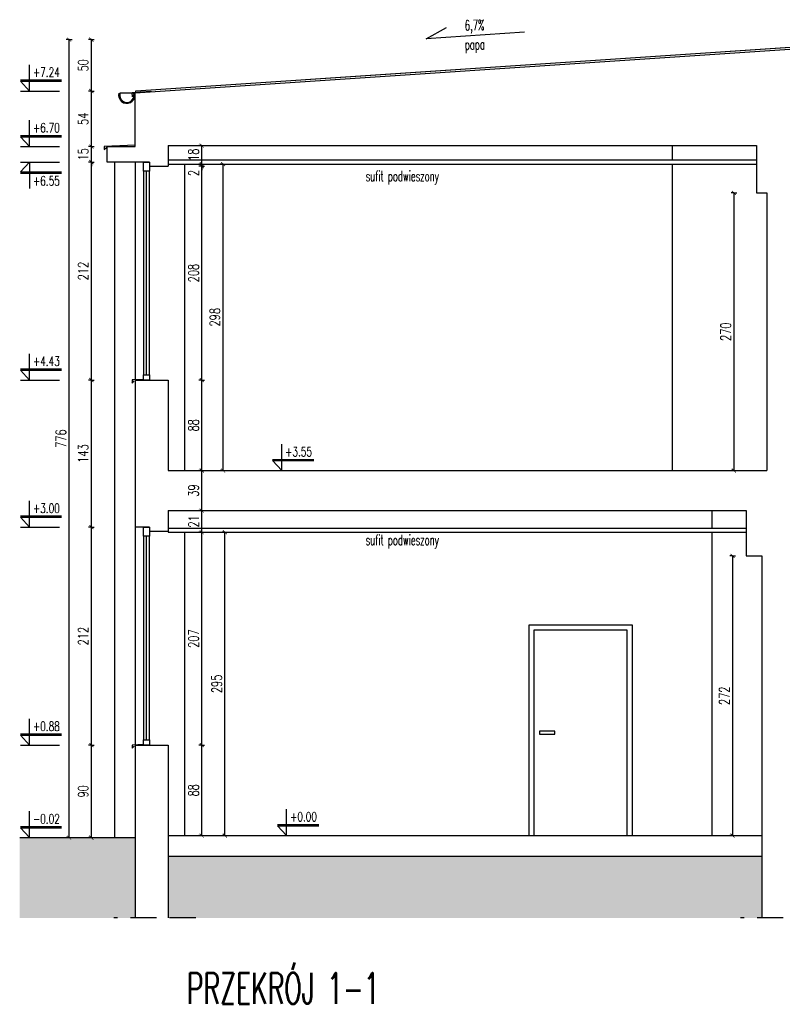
# Model space of a CAD drawing. Extents: x 36663 to 42423, y 7313 to 12123.
# Tile 52 of 54: x 40714 to 41455, y 10682 to 11639. Entities that reach past the tile are written whole.
import ezdxf
from ezdxf.enums import TextEntityAlignment as Align

# ---------------------------------------------------------------- set-up
doc = ezdxf.new("R2010")
doc.units = 0
doc.header["$MEASUREMENT"] = 0
doc.header["$PDMODE"] = 35
doc.header["$PDSIZE"] = 3
doc.linetypes.add('DASHED', pattern=[19.05, 12.7, -6.35])
for name, color, linetype in [('W_drzwi', 1, 'Continuous'), ('W_hatch', 251, 'Continuous'), ('W_koty', 7, 'Continuous'), ('W_okna', 1, 'Continuous'), ('W_opisy', 2, 'Continuous'), ('W_papa', 40, 'Continuous'), ('W_przekrojowa', 6, 'Continuous'), ('W_rama_okna', 2, 'Continuous'), ('W_rs', 144, 'Continuous'), ('W_stal', 124, 'Continuous'), ('W_suf-pod', 55, 'Continuous'), ('W_szklo', 4, 'Continuous'), ('W_teren', 5, 'Continuous'), ('W_widok', 21, 'Continuous'), ('W_wymiary', 1, 'Continuous')]:
    doc.layers.add(name, color=color, linetype=linetype)
doc.styles.add('c20', font='simplex.shx', dxfattribs={"width": 0.7})
doc.dimstyles.new('c20_50', dxfattribs={"dimscale": 0.5, "dimtxt": 20, "dimasz": 8, "dimexe": 1.25, "dimexo": 0.625, "dimgap": 6, "dimtad": 1, "dimdec": 0, "dimrnd": 1, "dimtxsty": 'c20', "dimblk": 'ARCHTICK', "dimcen": 0, "dimse1": 1, "dimse2": 1, "dimclrd": 1, "dimclrt": 2, "dimadec": 0, "dimazin": 0, "dimtfac": 1, "dimtdec": 0, "dimtix": 1, "dimtmove": 1, "dimatfit": 3, "dimldrblk": 'ARCHTICK', "dimfxl": 1.25, "dimarcsym": 0})

# ---------------------------------------------------------------- blocks, each defined once
blk = doc.blocks.new('kota')
at = {"layer": 'W_koty', "color": 1}
for p, q in [((0, 0), (0, 32)), ((-11, 12), (39, 12)), ((-11, 12), (0, 0))]:
    blk.add_line(p, q, dxfattribs=at)
at = {"layer": 'W_koty', "color": 2}
blk.add_line((-11, 13.5), (39, 13.5), dxfattribs=at)
at = {"layer": 'W_koty', "color": 2, "style": 'c20', "width": 0.7, "flags": 4}
for tag, p in [('+', (-8.8, 19.8)), ('0.00', (4.2, 17.2)), ('-', (-8.5, 13.5))]:
    blk.add_attdef(tag, p, '', height=11.3, dxfattribs=at)
blk = doc.blocks.new('_ArchTick')
at = {"color": 2}
for q in [(0, 0.7), (0, -0.7)]:
    blk.add_line((0, 0), q, dxfattribs=at)
at = {"color": 0, "linetype": 'ByBlock', "const_width": 0.15}
blk.add_lwpolyline([(-0.5, -0.5), (0.5, 0.5)], dxfattribs=at)
blk = doc.blocks.new('*D568')
at = {"layer": 'Defpoints', "color": 0, "transparency": 16777216}
for p in [(40783.74, 10933.63), (40826.22, 10933.63), (40826.22, 10843.63)]:
    blk.add_point(p, dxfattribs=at)
at = {"layer": 'W_wymiary', "color": 1, "lineweight": -2, "transparency": 16777216}
blk.add_line((40783.74, 10843.63), (40783.74, 10933.63), dxfattribs=at)
at = {"layer": 'W_wymiary', "color": 1, "lineweight": -2, "transparency": 16777216, "xscale": 4, "yscale": 4, "zscale": 4}
for p, rotation in [((40783.74, 10933.63), 90), ((40783.74, 10843.63), 270)]:
    blk.add_blockref('_ArchTick', p, dxfattribs=dict(at, rotation=rotation))
at = {"layer": 'W_wymiary', "color": 2, "transparency": 16777216, "insert": (40775.74, 10888.63), "char_height": 10, "attachment_point": 5, "rotation": 90, "style": 'c20'}
blk.add_mtext('90', dxfattribs=at)
blk = doc.blocks.new('*D569')
at = {"layer": 'Defpoints', "color": 0, "transparency": 16777216}
for p in [(40783.74, 11145.63), (40826.22, 11145.63), (40826.22, 10933.63)]:
    blk.add_point(p, dxfattribs=at)
at = {"layer": 'W_wymiary', "color": 1, "lineweight": -2, "transparency": 16777216}
blk.add_line((40783.74, 10933.63), (40783.74, 11145.63), dxfattribs=at)
at = {"layer": 'W_wymiary', "color": 1, "lineweight": -2, "transparency": 16777216, "xscale": 4, "yscale": 4, "zscale": 4}
for p, rotation in [((40783.74, 11145.63), 90), ((40783.74, 10933.63), 270)]:
    blk.add_blockref('_ArchTick', p, dxfattribs=dict(at, rotation=rotation))
at = {"layer": 'W_wymiary', "color": 2, "transparency": 16777216, "insert": (40775.74, 11039.63), "char_height": 10, "attachment_point": 5, "rotation": 90, "style": 'c20'}
blk.add_mtext('212', dxfattribs=at)
blk = doc.blocks.new('*D577')
at = {"layer": 'Defpoints', "color": 0, "transparency": 16777216}
for p in [(40783.74, 11288.63), (40826.22, 11288.63), (40826.22, 11145.63)]:
    blk.add_point(p, dxfattribs=at)
at = {"layer": 'W_wymiary', "color": 1, "lineweight": -2, "transparency": 16777216}
blk.add_line((40783.74, 11145.63), (40783.74, 11288.63), dxfattribs=at)
at = {"layer": 'W_wymiary', "color": 1, "lineweight": -2, "transparency": 16777216, "xscale": 4, "yscale": 4, "zscale": 4}
for p, rotation in [((40783.74, 11288.63), 90), ((40783.74, 11145.63), 270)]:
    blk.add_blockref('_ArchTick', p, dxfattribs=dict(at, rotation=rotation))
at = {"layer": 'W_wymiary', "color": 2, "transparency": 16777216, "insert": (40775.74, 11217.13), "char_height": 10, "attachment_point": 5, "rotation": 90, "style": 'c20'}
blk.add_mtext('143', dxfattribs=at)
blk = doc.blocks.new('*D578')
at = {"layer": 'Defpoints', "color": 0, "transparency": 16777216}
for p in [(40783.74, 11500.63), (40826.22, 11500.63), (40826.22, 11288.63)]:
    blk.add_point(p, dxfattribs=at)
at = {"layer": 'W_wymiary', "color": 1, "lineweight": -2, "transparency": 16777216}
blk.add_line((40783.74, 11288.63), (40783.74, 11500.63), dxfattribs=at)
at = {"layer": 'W_wymiary', "color": 1, "lineweight": -2, "transparency": 16777216, "xscale": 4, "yscale": 4, "zscale": 4}
for p, rotation in [((40783.74, 11500.63), 90), ((40783.74, 11288.63), 270)]:
    blk.add_blockref('_ArchTick', p, dxfattribs=dict(at, rotation=rotation))
at = {"layer": 'W_wymiary', "color": 2, "transparency": 16777216, "insert": (40775.74, 11394.63), "char_height": 10, "attachment_point": 5, "rotation": 90, "style": 'c20'}
blk.add_mtext('212', dxfattribs=at)
blk = doc.blocks.new('*D579')
at = {"layer": 'Defpoints', "color": 0, "transparency": 16777216}
for p in [(40858.22, 10933.63), (40891.01, 10933.63), (40858.22, 10845.63)]:
    blk.add_point(p, dxfattribs=at)
at = {"layer": 'W_wymiary', "color": 1, "lineweight": -2, "transparency": 16777216}
blk.add_line((40891.01, 10845.63), (40891.01, 10933.63), dxfattribs=at)
at = {"layer": 'W_wymiary', "color": 1, "lineweight": -2, "transparency": 16777216, "xscale": 4, "yscale": 4, "zscale": 4}
for p, rotation in [((40891.01, 10933.63), 90), ((40891.01, 10845.63), 270)]:
    blk.add_blockref('_ArchTick', p, dxfattribs=dict(at, rotation=rotation))
at = {"layer": 'W_wymiary', "color": 2, "transparency": 16777216, "insert": (40883.01, 10889.63), "char_height": 10, "attachment_point": 5, "rotation": 90, "style": 'c20'}
blk.add_mtext('88', dxfattribs=at)
blk = doc.blocks.new('*D580')
at = {"layer": 'Defpoints', "color": 0, "transparency": 16777216}
for p in [(40870.28, 11140.63), (40891.01, 11140.63), (40858.22, 10933.63)]:
    blk.add_point(p, dxfattribs=at)
at = {"layer": 'W_wymiary', "color": 1, "lineweight": -2, "transparency": 16777216}
blk.add_line((40891.01, 10933.63), (40891.01, 11140.63), dxfattribs=at)
at = {"layer": 'W_wymiary', "color": 1, "lineweight": -2, "transparency": 16777216, "xscale": 4, "yscale": 4, "zscale": 4}
for p, rotation in [((40891.01, 11140.63), 90), ((40891.01, 10933.63), 270)]:
    blk.add_blockref('_ArchTick', p, dxfattribs=dict(at, rotation=rotation))
at = {"layer": 'W_wymiary', "color": 2, "transparency": 16777216, "insert": (40883.01, 11037.13), "char_height": 10, "attachment_point": 5, "rotation": 90, "style": 'c20'}
blk.add_mtext('207', dxfattribs=at)
blk = doc.blocks.new('*D581')
at = {"layer": 'Defpoints', "color": 0, "transparency": 16777216}
for p in [(40866.96, 11161.63), (40891.01, 11161.63), (40870.28, 11140.63)]:
    blk.add_point(p, dxfattribs=at)
at = {"layer": 'W_wymiary', "color": 1, "lineweight": -2, "transparency": 16777216}
blk.add_line((40891.01, 11140.63), (40891.01, 11161.63), dxfattribs=at)
at = {"layer": 'W_wymiary', "color": 1, "lineweight": -2, "transparency": 16777216, "xscale": 4, "yscale": 4, "zscale": 4}
for p, rotation in [((40891.01, 11161.63), 90), ((40891.01, 11140.63), 270)]:
    blk.add_blockref('_ArchTick', p, dxfattribs=dict(at, rotation=rotation))
at = {"layer": 'W_wymiary', "color": 2, "transparency": 16777216, "insert": (40883.01, 11151.13), "char_height": 10, "attachment_point": 5, "rotation": 90, "style": 'c20'}
blk.add_mtext('21', dxfattribs=at)
blk = doc.blocks.new('*D582')
at = {"layer": 'Defpoints', "color": 0, "transparency": 16777216}
for p in [(40870.57, 11200.63), (40891.01, 11200.63), (40866.96, 11161.63)]:
    blk.add_point(p, dxfattribs=at)
at = {"layer": 'W_wymiary', "color": 1, "lineweight": -2, "transparency": 16777216}
blk.add_line((40891.01, 11161.63), (40891.01, 11200.63), dxfattribs=at)
at = {"layer": 'W_wymiary', "color": 1, "lineweight": -2, "transparency": 16777216, "xscale": 4, "yscale": 4, "zscale": 4}
for p, rotation in [((40891.01, 11200.63), 90), ((40891.01, 11161.63), 270)]:
    blk.add_blockref('_ArchTick', p, dxfattribs=dict(at, rotation=rotation))
at = {"layer": 'W_wymiary', "color": 2, "transparency": 16777216, "insert": (40883.01, 11181.13), "char_height": 10, "attachment_point": 5, "rotation": 90, "style": 'c20'}
blk.add_mtext('39', dxfattribs=at)
blk = doc.blocks.new('*D583')
at = {"layer": 'Defpoints', "color": 0, "transparency": 16777216}
for p in [(40858.22, 11288.63), (40891.01, 11288.63), (40870.57, 11200.63)]:
    blk.add_point(p, dxfattribs=at)
at = {"layer": 'W_wymiary', "color": 1, "lineweight": -2, "transparency": 16777216}
blk.add_line((40891.01, 11200.63), (40891.01, 11288.63), dxfattribs=at)
at = {"layer": 'W_wymiary', "color": 1, "lineweight": -2, "transparency": 16777216, "xscale": 4, "yscale": 4, "zscale": 4}
for p, rotation in [((40891.01, 11288.63), 90), ((40891.01, 11200.63), 270)]:
    blk.add_blockref('_ArchTick', p, dxfattribs=dict(at, rotation=rotation))
at = {"layer": 'W_wymiary', "color": 2, "transparency": 16777216, "insert": (40883.01, 11244.63), "char_height": 10, "attachment_point": 5, "rotation": 90, "style": 'c20'}
blk.add_mtext('88', dxfattribs=at)
blk = doc.blocks.new('*D584')
at = {"layer": 'Defpoints', "color": 0, "transparency": 16777216}
for p in [(40858.22, 11496.63), (40891.01, 11496.63), (40858.22, 11288.63)]:
    blk.add_point(p, dxfattribs=at)
at = {"layer": 'W_wymiary', "color": 1, "lineweight": -2, "transparency": 16777216}
blk.add_line((40891.01, 11288.63), (40891.01, 11496.63), dxfattribs=at)
at = {"layer": 'W_wymiary', "color": 1, "lineweight": -2, "transparency": 16777216, "xscale": 4, "yscale": 4, "zscale": 4}
for p, rotation in [((40891.01, 11496.63), 90), ((40891.01, 11288.63), 270)]:
    blk.add_blockref('_ArchTick', p, dxfattribs=dict(at, rotation=rotation))
at = {"layer": 'W_wymiary', "color": 2, "transparency": 16777216, "insert": (40883.01, 11392.63), "char_height": 10, "attachment_point": 5, "rotation": 90, "style": 'c20'}
blk.add_mtext('208', dxfattribs=at)
blk = doc.blocks.new('*D585')
at = {"layer": 'Defpoints', "color": 0, "transparency": 16777216}
for p in [(40858.22, 11498.63), (40911.71, 11498.63), (40858.22, 11200.63)]:
    blk.add_point(p, dxfattribs=at)
at = {"layer": 'W_wymiary', "color": 1, "lineweight": -2, "transparency": 16777216}
blk.add_line((40911.71, 11200.63), (40911.71, 11498.63), dxfattribs=at)
at = {"layer": 'W_wymiary', "color": 1, "lineweight": -2, "transparency": 16777216, "xscale": 4, "yscale": 4, "zscale": 4}
for p, rotation in [((40911.71, 11498.63), 90), ((40911.71, 11200.63), 270)]:
    blk.add_blockref('_ArchTick', p, dxfattribs=dict(at, rotation=rotation))
at = {"layer": 'W_wymiary', "color": 2, "transparency": 16777216, "insert": (40903.71, 11349.63), "char_height": 10, "attachment_point": 5, "rotation": 90, "style": 'c20'}
blk.add_mtext('298', dxfattribs=at)
blk = doc.blocks.new('*D586')
at = {"layer": 'Defpoints', "color": 0, "transparency": 16777216}
for p in [(40864.06, 11140.63), (40913.51, 11140.63), (40858.22, 10845.63)]:
    blk.add_point(p, dxfattribs=at)
at = {"layer": 'W_wymiary', "color": 1, "lineweight": -2, "transparency": 16777216}
blk.add_line((40913.51, 10845.63), (40913.51, 11140.63), dxfattribs=at)
at = {"layer": 'W_wymiary', "color": 1, "lineweight": -2, "transparency": 16777216, "xscale": 4, "yscale": 4, "zscale": 4}
for p, rotation in [((40913.51, 11140.63), 90), ((40913.51, 10845.63), 270)]:
    blk.add_blockref('_ArchTick', p, dxfattribs=dict(at, rotation=rotation))
at = {"layer": 'W_wymiary', "color": 2, "transparency": 16777216, "insert": (40905.51, 10993.13), "char_height": 10, "attachment_point": 5, "rotation": 90, "style": 'c20'}
blk.add_mtext('295', dxfattribs=at)
blk = doc.blocks.new('*D587')
at = {"layer": 'Defpoints', "color": 0, "transparency": 16777216}
for p in [(41427.72, 11117.63), (41406.93, 10845.63), (41421.59, 10845.63)]:
    blk.add_point(p, dxfattribs=at)
at = {"layer": 'W_wymiary', "color": 1, "lineweight": -2, "transparency": 16777216}
blk.add_line((41406.93, 11117.63), (41406.93, 10845.63), dxfattribs=at)
at = {"layer": 'W_wymiary', "color": 1, "lineweight": -2, "transparency": 16777216, "xscale": 4, "yscale": 4, "zscale": 4}
for p, rotation in [((41406.93, 11117.63), 90), ((41406.93, 10845.63), 270)]:
    blk.add_blockref('_ArchTick', p, dxfattribs=dict(at, rotation=rotation))
at = {"layer": 'W_wymiary', "color": 2, "transparency": 16777216, "insert": (41398.93, 10981.63), "char_height": 10, "attachment_point": 5, "rotation": 90, "style": 'c20'}
blk.add_mtext('272', dxfattribs=at)
blk = doc.blocks.new('*D596')
at = {"layer": 'Defpoints', "color": 0, "transparency": 16777216}
for p in [(40858.22, 11496.63), (40869.37, 11498.63), (40891.01, 11498.63)]:
    blk.add_point(p, dxfattribs=at)
at = {"layer": 'W_wymiary', "color": 1, "lineweight": -2, "transparency": 16777216}
for p, q in [((40891.01, 11498.63), (40891.01, 11502.63)), ((40891.01, 11496.63), (40891.01, 11498.63)), ((40891.01, 11496.63), (40891.01, 11492.63))]:
    blk.add_line(p, q, dxfattribs=at)
at = {"layer": 'W_wymiary', "color": 1, "lineweight": -2, "transparency": 16777216, "xscale": 4, "yscale": 4, "zscale": 4}
for p, rotation in [((40891.01, 11498.63), 270), ((40891.01, 11496.63), 90)]:
    blk.add_blockref('_ArchTick', p, dxfattribs=dict(at, rotation=rotation))
at = {"layer": 'W_wymiary', "color": 2, "transparency": 16777216, "insert": (40883.01, 11489.89), "char_height": 10, "attachment_point": 5, "rotation": 90, "style": 'c20'}
blk.add_mtext('2', dxfattribs=at)
blk = doc.blocks.new('*D597')
at = {"layer": 'Defpoints', "color": 0, "transparency": 16777216}
for p in [(40869.37, 11516.63), (40891.01, 11516.63), (40869.37, 11498.63)]:
    blk.add_point(p, dxfattribs=at)
at = {"layer": 'W_wymiary', "color": 1, "lineweight": -2, "transparency": 16777216}
blk.add_line((40891.01, 11498.63), (40891.01, 11516.63), dxfattribs=at)
at = {"layer": 'W_wymiary', "color": 1, "lineweight": -2, "transparency": 16777216, "xscale": 4, "yscale": 4, "zscale": 4}
for p, rotation in [((40891.01, 11516.63), 90), ((40891.01, 11498.63), 270)]:
    blk.add_blockref('_ArchTick', p, dxfattribs=dict(at, rotation=rotation))
at = {"layer": 'W_wymiary', "color": 2, "transparency": 16777216, "insert": (40883.01, 11507.63), "char_height": 10, "attachment_point": 5, "rotation": 90, "style": 'c20'}
blk.add_mtext('18', dxfattribs=at)
blk = doc.blocks.new('*D598')
at = {"layer": 'Defpoints', "color": 0, "transparency": 16777216}
for p in [(41440.22, 11470.63), (41408.23, 11200.63), (41440.22, 11200.63)]:
    blk.add_point(p, dxfattribs=at)
at = {"layer": 'W_wymiary', "color": 1, "lineweight": -2, "transparency": 16777216}
blk.add_line((41408.23, 11470.63), (41408.23, 11200.63), dxfattribs=at)
at = {"layer": 'W_wymiary', "color": 1, "lineweight": -2, "transparency": 16777216, "xscale": 4, "yscale": 4, "zscale": 4}
for p, rotation in [((41408.23, 11470.63), 90), ((41408.23, 11200.63), 270)]:
    blk.add_blockref('_ArchTick', p, dxfattribs=dict(at, rotation=rotation))
at = {"layer": 'W_wymiary', "color": 2, "transparency": 16777216, "insert": (41400.23, 11335.63), "char_height": 10, "attachment_point": 5, "rotation": 90, "style": 'c20'}
blk.add_mtext('270', dxfattribs=at)
blk = doc.blocks.new('*D570')
at = {"layer": 'Defpoints', "color": 0, "transparency": 16777216}
for p in [(40783.74, 11515.63), (40799.22, 11515.63), (40826.22, 11500.63)]:
    blk.add_point(p, dxfattribs=at)
at = {"layer": 'W_wymiary', "color": 1, "lineweight": -2, "transparency": 16777216}
for p, q in [((40783.74, 11515.63), (40783.74, 11519.63)), ((40783.74, 11500.63), (40783.74, 11515.63)), ((40783.74, 11500.63), (40783.74, 11496.63))]:
    blk.add_line(p, q, dxfattribs=at)
at = {"layer": 'W_wymiary', "color": 1, "lineweight": -2, "transparency": 16777216, "xscale": 4, "yscale": 4, "zscale": 4}
for p, rotation in [((40783.74, 11515.63), 270), ((40783.74, 11500.63), 90)]:
    blk.add_blockref('_ArchTick', p, dxfattribs=dict(at, rotation=rotation))
at = {"layer": 'W_wymiary', "color": 2, "transparency": 16777216, "insert": (40775.74, 11508.13), "char_height": 10, "attachment_point": 5, "rotation": 90, "style": 'c20'}
blk.add_mtext('15', dxfattribs=at)
blk = doc.blocks.new('*D571')
at = {"layer": 'Defpoints', "color": 0, "transparency": 16777216}
for p in [(40783.74, 11569.63), (40826.22, 11569.63), (40799.22, 11515.63)]:
    blk.add_point(p, dxfattribs=at)
at = {"layer": 'W_wymiary', "color": 1, "lineweight": -2, "transparency": 16777216}
blk.add_line((40783.74, 11515.63), (40783.74, 11569.63), dxfattribs=at)
at = {"layer": 'W_wymiary', "color": 1, "lineweight": -2, "transparency": 16777216, "xscale": 4, "yscale": 4, "zscale": 4}
for p, rotation in [((40783.74, 11569.63), 90), ((40783.74, 11515.63), 270)]:
    blk.add_blockref('_ArchTick', p, dxfattribs=dict(at, rotation=rotation))
at = {"layer": 'W_wymiary', "color": 2, "transparency": 16777216, "insert": (40775.74, 11542.63), "char_height": 10, "attachment_point": 5, "rotation": 90, "style": 'c20'}
blk.add_mtext('54', dxfattribs=at)
blk = doc.blocks.new('*D572')
at = {"layer": 'Defpoints', "color": 0, "transparency": 16777216}
for p in [(40783.74, 11619.63), (41575.22, 11619.63), (40826.22, 11569.63)]:
    blk.add_point(p, dxfattribs=at)
at = {"layer": 'W_wymiary', "color": 1, "lineweight": -2, "transparency": 16777216}
blk.add_line((40783.74, 11569.63), (40783.74, 11619.63), dxfattribs=at)
at = {"layer": 'W_wymiary', "color": 1, "lineweight": -2, "transparency": 16777216, "xscale": 4, "yscale": 4, "zscale": 4}
for p, rotation in [((40783.74, 11619.63), 90), ((40783.74, 11569.63), 270)]:
    blk.add_blockref('_ArchTick', p, dxfattribs=dict(at, rotation=rotation))
at = {"layer": 'W_wymiary', "color": 2, "transparency": 16777216, "insert": (40775.74, 11594.63), "char_height": 10, "attachment_point": 5, "rotation": 90, "style": 'c20'}
blk.add_mtext('50', dxfattribs=at)
blk = doc.blocks.new('*D573')
at = {"layer": 'Defpoints', "color": 0, "transparency": 16777216}
for p in [(40762.15, 11619.63), (41575.22, 11619.63), (40806.22, 10843.63)]:
    blk.add_point(p, dxfattribs=at)
at = {"layer": 'W_wymiary', "color": 1, "lineweight": -2, "transparency": 16777216}
blk.add_line((40762.15, 10843.63), (40762.15, 11619.63), dxfattribs=at)
at = {"layer": 'W_wymiary', "color": 1, "lineweight": -2, "transparency": 16777216, "xscale": 4, "yscale": 4, "zscale": 4}
for p, rotation in [((40762.15, 11619.63), 90), ((40762.15, 10843.63), 270)]:
    blk.add_blockref('_ArchTick', p, dxfattribs=dict(at, rotation=rotation))
at = {"layer": 'W_wymiary', "color": 2, "transparency": 16777216, "insert": (40754.15, 11231.63), "char_height": 10, "attachment_point": 5, "rotation": 90, "style": 'c20'}
blk.add_mtext('776', dxfattribs=at)

msp = doc.modelspace()

# ---------------------------------------------------------------- hatches: boundary and pattern name
at = {"layer": 'W_hatch'}
h = msp.add_hatch(dxfattribs=at)
h.set_pattern_fill('EARTH', color=256, scale=99, angle=45, style=0)
h.set_pattern_definition([(45, (40714.06, 10765.628), (4e-15, 35.0018), [24.75, -24.75]), (45, (40707.498, 10772.19), (4e-15, 35.0018), [24.75, -24.75]), (45, (40700.936, 10778.753), (4e-15, 35.0018), [24.75, -24.75]), (135, (40700.936, 10783.129), (-35.0018, 7e-15), [24.75, -24.75]), (135, (40707.498, 10789.691), (-35.0018, 7e-15), [24.75, -24.75]), (135, (40714.06, 10796.254), (-35.0018, 7e-15), [24.75, -24.75])])
h.paths.add_polyline_path([(42285.22, 10825.63), (41703.22, 10825.63), (41703.22, 10765.63), (42285.22, 10765.63)])
h.paths.add_polyline_path([(41667.22, 10825.63), (41472.22, 10825.63), (41472.22, 10765.63), (41667.22, 10765.63)])
h.paths.add_polyline_path([(41435.22, 10825.63), (40858.22, 10825.63), (40858.22, 10765.63), (41435.22, 10765.63)])
h.paths.add_polyline_path([(40826.22, 10843.63), (40714.06, 10843.63), (40714.06, 10765.63), (40826.22, 10765.63)])

# ---------------------------------------------------------------- linework, layer by layer
at = {"linetype": 'DASHED', "ltscale": 2}
for p, q in [((40885.19, 10765.63), (40805.48, 10765.63)), ((41494.22, 10765.63), (41414.51, 10765.63))]:
    msp.add_line(p, q, dxfattribs=at)
at = {"layer": 'W_drzwi', "color": 2}
msp.add_lwpolyline([(41209.22, 10845.63), (41209.22, 11050.63), (41309.22, 11050.63), (41309.22, 10845.63)], dxfattribs=at)
at = {"layer": 'W_drzwi'}
msp.add_lwpolyline([(41214.22, 10845.63), (41214.22, 11045.63), (41304.22, 11045.63), (41304.22, 10845.63)], dxfattribs=at)
at = {"layer": 'W_drzwi', "color": 2}
msp.add_lwpolyline([(41219.22, 10944.13), (41234.22, 10944.13), (41234.22, 10947.13), (41219.22, 10947.13)], close=True, dxfattribs=at)
at = {"layer": 'W_koty'}
for p, q in [((40714.91, 11569.63), (40752.77, 11569.63)), ((40714.91, 11515.63), (40752.77, 11515.63)), ((40714.91, 11500.63), (40752.77, 11500.63)), ((40714.91, 11288.63), (40752.77, 11288.63)), ((40714.91, 11145.63), (40752.77, 11145.63)), ((40714.91, 10933.63), (40752.77, 10933.63))]:
    msp.add_line(p, q, dxfattribs=at)
at = {"layer": 'W_okna'}
for p, q in [((40834.22, 11491.63), (40834.22, 11293.63)), ((40840.22, 11293.63), (40840.22, 11491.63)), ((40834.22, 11136.63), (40834.22, 10938.63)), ((40840.22, 10938.63), (40840.22, 11136.63))]:
    msp.add_line(p, q, dxfattribs=at)
at = {"layer": 'W_opisy'}
msp.add_lwpolyline([(41204.79, 11626.76), (41109.25, 11620.38), (41128.87, 11631.49)], dxfattribs=at)
at = {"layer": 'W_papa', "linetype": 'DASHED', "const_width": 1}
msp.add_lwpolyline([(42324.22, 11569.63), (41575.22, 11619.63), (40826.22, 11569.63)], dxfattribs=at)
at = {"layer": 'W_przekrojowa'}
for p, q in [((41575.36, 11617.63), (40826.22, 11567.62)), ((40826.22, 11515.63), (40826.22, 11567.62)), ((40799.22, 11500.63), (40799.22, 11515.63)), ((40799.22, 11515.63), (40826.22, 11515.63)), ((40858.22, 11516.63), (40858.22, 11496.63)), ((40858.22, 11516.63), (41430.22, 11516.63)), ((41430.22, 11516.63), (41430.22, 11470.63)), ((40826.22, 11500.63), (40799.22, 11500.63)), ((40840.22, 11500.63), (40826.22, 11500.63)), ((40840.22, 11500.63), (40840.22, 11496.63)), ((40840.22, 11496.63), (40858.22, 11496.63)), ((41430.22, 11470.63), (41440.22, 11470.63)), ((41440.22, 11470.63), (41440.22, 11200.63)), ((40826.22, 11288.63), (40826.22, 11145.63)), ((40826.22, 11288.63), (40858.22, 11288.63)), ((40858.22, 11288.63), (40858.22, 11200.63)), ((40858.22, 11200.63), (41440.22, 11200.63)), ((40858.22, 11161.63), (40858.22, 11141.63)), ((40858.22, 11161.63), (41420.22, 11161.63)), ((41420.22, 11161.63), (41420.22, 11117.63)), ((40840.22, 11145.63), (40826.22, 11145.63)), ((40840.22, 11145.63), (40840.22, 11141.63)), ((40840.22, 11141.63), (40858.22, 11141.63)), ((41420.22, 11117.63), (41435.22, 11117.63)), ((41435.22, 11117.63), (41435.22, 10765.63)), ((40826.22, 10933.63), (40858.22, 10933.63)), ((40826.22, 10933.63), (40826.22, 10843.63)), ((40858.22, 10933.63), (40858.22, 10765.63)), ((40826.22, 10843.63), (40826.22, 10765.63)), ((40858.22, 10845.63), (41435.22, 10845.63)), ((40858.22, 10825.63), (41435.22, 10825.63))]:
    msp.add_line(p, q, dxfattribs=at)
at = {"layer": 'W_rama_okna'}
for points in [[(40834.22, 11500.63), (40840.22, 11500.63), (40840.22, 11491.63), (40834.22, 11491.63)], [(40834.22, 11293.63), (40840.22, 11293.63), (40840.22, 11288.63), (40834.22, 11288.63)], [(40834.22, 11145.63), (40840.22, 11145.63), (40840.22, 11136.63), (40834.22, 11136.63)], [(40834.22, 10938.63), (40840.22, 10938.63), (40840.22, 10933.63), (40834.22, 10933.63)]]:
    msp.add_lwpolyline(points, close=True, dxfattribs=at)
at = {"layer": 'W_rs'}
msp.add_lwpolyline([(40810.48, 11567.63, 1.135051), (40826.22, 11565.63), (40826.22, 11567.74), (40842.29, 11569.56)], format="xyb", dxfattribs=at)
msp.add_lwpolyline([(40811.52, 11567.63, 1.341641), (40824.93, 11567.63)], format="xyb", close=True, dxfattribs=at)
msp.add_lwpolyline([(40825.18, 11566.53), (40823.59, 11563.9), (40823.5, 11568.35), (40826.22, 11568.47), (40842.29, 11569.56)], dxfattribs=at)
at = {"layer": 'W_stal'}
for points in [[(40826.22, 11516.85), (40796.28, 11515.71), (40796.28, 11512.71), (40798.28, 11514.71)], [(40834.22, 11289.13), (40823.28, 11288.71), (40823.28, 11285.71), (40825.28, 11287.71)], [(40834.22, 10934.13), (40823.28, 10933.71), (40823.28, 10930.71), (40825.28, 10932.71)]]:
    msp.add_lwpolyline(points, dxfattribs=at)
at = {"layer": 'W_suf-pod'}
for p, q in [((40858.22, 11502.63), (41430.22, 11502.63)), ((40858.22, 11498.63), (41430.22, 11498.63)), ((40858.22, 11144.63), (41420.22, 11144.63)), ((40858.22, 11141.63), (40858.22, 11140.63)), ((40858.22, 11140.63), (41420.22, 11140.63))]:
    msp.add_line(p, q, dxfattribs=at)
at = {"layer": 'W_szklo'}
for p, q in [((40837.22, 11293.63), (40837.22, 11491.63)), ((40837.22, 10938.63), (40837.22, 11136.63))]:
    msp.add_line(p, q, dxfattribs=at)
at = {"layer": 'W_teren'}
msp.add_line((40714.06, 10843.63), (40826.22, 10843.63), dxfattribs=at)
at = {"layer": 'W_widok'}
for p, q in [((41348.22, 11516.63), (41348.22, 11502.63)), ((40806.22, 11500.63), (40806.22, 10843.63)), ((40826.22, 11500.63), (40826.22, 11288.63)), ((40874.22, 11498.63), (40874.22, 11200.63)), ((41348.22, 11498.63), (41348.22, 11200.63)), ((41387.22, 11144.63), (41387.22, 11161.63)), ((40826.22, 11145.63), (40826.22, 10933.63)), ((40874.22, 11140.63), (40874.22, 10845.63)), ((41387.22, 10845.63), (41387.22, 11140.63))]:
    msp.add_line(p, q, dxfattribs=at)

# ---------------------------------------------------------------- block references
at = {"layer": 'W_koty'}
ref = msp.add_blockref('kota', (40723.52, 11569.63), dxfattribs=dict(at, xscale=0.8, yscale=0.8, zscale=0.8, rotation=1.270800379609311e-06))
ref.add_attrib('0.00', '+7.24', (40726.91, 11583.41), dxfattribs={"color": 2, "height": 9.072, "rotation": 0, "style": 'c20', "width": 0.7, "flags": 4})
ref = msp.add_blockref('kota', (40723.52, 11515.63), dxfattribs=dict(at, xscale=0.8, yscale=0.8, zscale=0.8, rotation=1.270800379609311e-06))
ref.add_attrib('0.00', '+6.70', (40726.91, 11529.41), dxfattribs={"color": 2, "height": 9.072, "rotation": 0, "style": 'c20', "width": 0.7, "flags": 4})
ref = msp.add_blockref('kota', (40723.52, 11500.63), dxfattribs=dict(at, xscale=-0.8, yscale=0.8, zscale=0.8, rotation=179.9999987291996))
ref.add_attrib('0.00', '+6.55', (40726.91, 11477.78), dxfattribs={"color": 2, "height": 9.072, "rotation": 360, "style": 'c20', "width": 0.7, "flags": 4})
ref = msp.add_blockref('kota', (40723.52, 11288.63), dxfattribs=dict(at, xscale=0.8, yscale=0.8, zscale=0.8, rotation=1.270800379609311e-06))
ref.add_attrib('0.00', '+4.43', (40726.91, 11302.41), dxfattribs={"color": 2, "height": 9.072, "rotation": 0, "style": 'c20', "width": 0.7, "flags": 4})
ref = msp.add_blockref('kota', (40968.68, 11200.63), dxfattribs=dict(at, xscale=0.8, yscale=0.8, zscale=0.8, rotation=1.270800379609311e-06))
ref.add_attrib('0.00', '+3.55', (40972.06, 11214.41), dxfattribs={"color": 2, "height": 9.072, "rotation": 0, "style": 'c20', "width": 0.7, "flags": 4})
ref = msp.add_blockref('kota', (40723.52, 11145.63), dxfattribs=dict(at, xscale=0.8, yscale=0.8, zscale=0.8, rotation=1.270800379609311e-06))
ref.add_attrib('0.00', '+3.00', (40726.91, 11159.41), dxfattribs={"color": 2, "height": 9.072, "rotation": 0, "style": 'c20', "width": 0.7, "flags": 4})
ref = msp.add_blockref('kota', (40723.52, 10933.63), dxfattribs=dict(at, xscale=0.8, yscale=0.8, zscale=0.8, rotation=1.270800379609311e-06))
ref.add_attrib('0.00', '+0.88', (40726.91, 10947.41), dxfattribs={"color": 2, "height": 9.072, "rotation": 0, "style": 'c20', "width": 0.7, "flags": 4})
ref = msp.add_blockref('kota', (40723.52, 10843.63), dxfattribs=dict(at, xscale=0.8, yscale=0.8, zscale=0.8, rotation=1.270800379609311e-06))
ref.add_attrib('0.00', '-0.02', (40726.91, 10857.41), dxfattribs={"color": 2, "height": 9.072, "rotation": 0, "style": 'c20', "width": 0.7, "flags": 4})
ref = msp.add_blockref('kota', (40973.44, 10845.63), dxfattribs=dict(at, xscale=0.8, yscale=0.8, zscale=0.8, rotation=1.270800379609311e-06))
ref.add_attrib('0.00', '+0.00', (40976.82, 10859.41), dxfattribs={"color": 2, "height": 9.072, "rotation": 0, "style": 'c20', "width": 0.7, "flags": 4})

# ---------------------------------------------------------------- texts
at = {"layer": 'W_opisy', "style": 'c20', "width": 0.6}
for s, p in [('6,7%%%', (41156.14, 11633.68)), ('papa', (41156.4, 11614.99))]:
    msp.add_text(s, height=10, rotation=1.22978, dxfattribs=at).set_placement(p, align=Align.MIDDLE_CENTER)
for s, height, p in [('sufit podwieszony', 10, (41085.89, 11486.96)), ('sufit podwieszony', 10, (41085.89, 11133.07)), ('PRZEKRÓJ 1-1', 30, (40970.05, 10697.1))]:
    msp.add_text(s, height=height, dxfattribs=at).set_placement(p, align=Align.MIDDLE_CENTER)

# ---------------------------------------------------------------- dimensions: what is measured, and where the dimension line sits
at = {"layer": 'W_wymiary'}
for base, p1, p2, picture, middle in [((40762.15, 11619.63), (40806.22, 10843.63), (41575.22, 11619.63), '*D573', (40754.15, 11231.63)), ((40783.74, 11619.63), (40826.22, 11569.63), (41575.22, 11619.63), '*D572', (40775.74, 11594.63)), ((40783.74, 11569.63), (40799.22, 11515.63), (40826.22, 11569.63), '*D571', (40775.74, 11542.63)), ((40783.74, 11515.63), (40826.22, 11500.63), (40799.22, 11515.63), '*D570', (40775.74, 11508.13)), ((40891.01, 11516.63), (40869.37, 11498.63), (40869.37, 11516.63), '*D597', (40883.01, 11507.63)), ((40783.74, 11500.63), (40826.22, 11288.63), (40826.22, 11500.63), '*D578', (40775.74, 11394.63)), ((40911.71, 11498.63), (40858.22, 11200.63), (40858.22, 11498.63), '*D585', (40903.71, 11349.63)), ((40891.01, 11496.63), (40858.22, 11288.63), (40858.22, 11496.63), '*D584', (40883.01, 11392.63)), ((41408.23, 11200.63), (41440.22, 11470.63), (41440.22, 11200.63), '*D598', (41400.23, 11335.63)), ((40783.74, 11288.63), (40826.22, 11145.63), (40826.22, 11288.63), '*D577', (40775.74, 11217.13)), ((40891.01, 11288.63), (40870.57, 11200.63), (40858.22, 11288.63), '*D583', (40883.01, 11244.63)), ((40891.01, 11200.63), (40866.96, 11161.63), (40870.57, 11200.63), '*D582', (40883.01, 11181.13)), ((40891.01, 11161.63), (40870.28, 11140.63), (40866.96, 11161.63), '*D581', (40883.01, 11151.13)), ((40783.74, 11145.63), (40826.22, 10933.63), (40826.22, 11145.63), '*D569', (40775.74, 11039.63)), ((40891.01, 11140.63), (40858.22, 10933.63), (40870.28, 11140.63), '*D580', (40883.01, 11037.13)), ((40913.51, 11140.63), (40858.22, 10845.63), (40864.06, 11140.63), '*D586', (40905.51, 10993.13)), ((41406.93, 10845.63), (41427.72, 11117.63), (41421.59, 10845.63), '*D587', (41398.93, 10981.63)), ((40783.74, 10933.63), (40826.22, 10843.63), (40826.22, 10933.63), '*D568', (40775.74, 10888.63)), ((40891.01, 10933.63), (40858.22, 10845.63), (40858.22, 10933.63), '*D579', (40883.01, 10889.63))]:
    dim = msp.add_linear_dim(base=base, p1=p1, p2=p2, angle=90, dimstyle='c20_50', dxfattribs=at)
    dim.commit()
    dim.dimension.update_dxf_attribs({"geometry": picture, "text_midpoint": middle})
dim = msp.add_linear_dim(base=(40891.01, 11498.63), p1=(40858.22, 11496.63), p2=(40869.37, 11498.63), angle=90, dimstyle='c20_50', dxfattribs=at)
dim.commit()
dim.dimension.update_dxf_attribs({"geometry": '*D596', "text_midpoint": (40891.01, 11489.89), "dimtype": 160})

doc.saveas('drawing.dxf')
